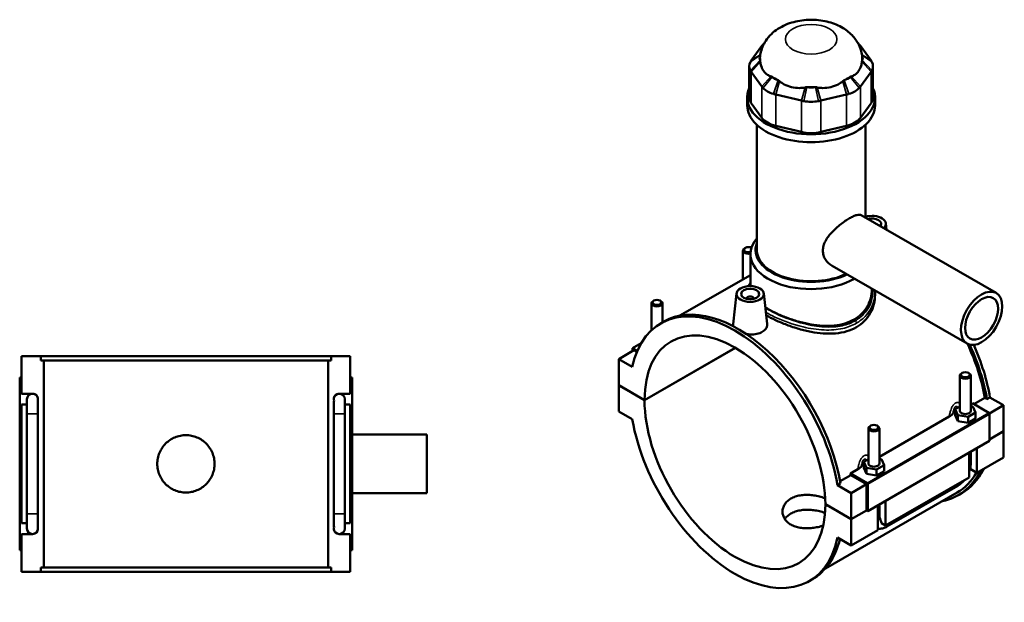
# Model space of a CAD drawing. Header units: millimetres. Extents: x 0 to 898, y -421 to 997.
# Tile 6 of 6: x 303 to 842, y 678 to 997. Entities that reach past the tile are written whole.
import ezdxf

# ---------------------------------------------------------------- set-up
doc = ezdxf.new("R2010")
doc.units = ezdxf.units.MM
doc.layers.add('Visible (ANSI)', color=7, linetype='Continuous', lineweight=50)
doc.layers.add('Visible Narrow (ANSI)', color=7, linetype='Continuous', lineweight=35)

msp = doc.modelspace()

# ---------------------------------------------------------------- linework, layer by layer
at = {"layer": 'Visible (ANSI)'}
for p, q in [((709.384, 982.66), (703.571, 974.579)), ((769.133, 974.579), (763.32, 982.66)), ((702.506, 971.494), (702.506, 954.366)), ((770.199, 971.494), (770.199, 954.366)), ((703.571, 968.408), (709.384, 960.327)), ((763.32, 960.327), (769.133, 968.408)), ((701.352, 950.025), (701.352, 954.366)), ((716.961, 955.964), (730.995, 952.616)), ((741.71, 952.616), (755.743, 955.964)), ((771.352, 950.025), (771.352, 954.366)), ((709.384, 943.199), (703.571, 951.281)), ((769.133, 951.281), (763.32, 943.199)), ((706.602, 870.927), (706.602, 939.407)), ((730.995, 935.489), (716.961, 938.836)), ((755.743, 938.836), (741.71, 935.489)), ((766.102, 888.609), (766.102, 939.407)), ((763.799, 889.936), (837.675, 847.394)), ((777.213, 885.508), (777.59, 881.994)), ((698.987, 870.589), (698.987, 854.836)), ((700.283, 872.053), (699.857, 871.806)), ((703.102, 851.121), (703.102, 868.638)), ((703.102, 857.206), (664.514, 834.984)), ((747.83, 862.205), (821.706, 819.663)), ((695.491, 847.068), (693.7, 830.369)), ((710.462, 847.068), (712.247, 830.423)), ((769.602, 849.337), (769.602, 849.667)), ((771.352, 848.082), (771.352, 846.291)), ((648.924, 827.004), (648.924, 841.759)), ((650.22, 843.223), (649.794, 842.976)), ((653.627, 843.223), (654.053, 842.976)), ((654.924, 831.303), (654.924, 841.759)), ((700.977, 844.163), (700.977, 844.35)), ((704.977, 844.163), (704.977, 844.35)), ((654.014, 830.779), (655.682, 831.74)), ((643.315, 819.925), (638.63, 817.227)), ((639.337, 816.002), (630.993, 811.197)), ((638.63, 817.227), (641.201, 815.747)), ((638.63, 815.595), (638.63, 817.227)), ((640.923, 815.089), (639.337, 816.002)), ((645.135, 788.787), (694.789, 817.381)), ((694.86, 817.34), (645.135, 788.705)), ((304.031, 812.886), (314.539, 812.886)), ((304.031, 792.286), (304.031, 812.886)), ((314.539, 810.526), (314.539, 812.886)), ((473.524, 812.886), (314.539, 812.886)), ((314.539, 810.526), (473.524, 810.526)), ((316.174, 697.246), (316.174, 810.526)), ((471.889, 697.246), (471.889, 810.526)), ((473.524, 812.886), (484.031, 812.886)), ((473.524, 812.886), (473.524, 810.526)), ((484.031, 792.286), (484.031, 812.886)), ((638.423, 806.919), (630.993, 811.197)), ((630.993, 811.197), (630.993, 796.931)), ((819.077, 803.644), (818.651, 803.397)), ((822.484, 803.644), (822.91, 803.397)), ((304.031, 801.086), (303.031, 801.086)), ((303.031, 706.686), (303.031, 801.086)), ((484.031, 801.086), (485.031, 801.086)), ((485.031, 706.686), (485.031, 801.086)), ((817.781, 782.872), (817.781, 802.18)), ((823.781, 782.872), (823.781, 802.18)), ((630.993, 796.931), (645.135, 788.787)), ((630.993, 796.849), (631.064, 796.89)), ((630.993, 796.849), (630.993, 782.583)), ((645.135, 788.705), (630.993, 796.849)), ((304.031, 792.286), (310.056, 792.286)), ((307.031, 789.286), (307.031, 781.286)), ((313.031, 788.904), (313.031, 789.286)), ((313.031, 781.286), (313.031, 787.531)), ((475.031, 789.286), (475.031, 788.904)), ((475.031, 787.531), (475.031, 781.286)), ((478.007, 792.286), (484.031, 792.286)), ((481.031, 781.286), (481.031, 789.286)), ((825.491, 786.499), (831.456, 789.935)), ((832.612, 789.269), (831.456, 789.935)), ((834.281, 790.23), (832.612, 789.269)), ((834.281, 790.23), (841.711, 785.951)), ((304.031, 721.486), (304.031, 786.286)), ((307.031, 786.286), (304.031, 786.286)), ((484.031, 786.286), (481.031, 786.286)), ((484.031, 721.486), (484.031, 786.286)), ((630.993, 782.583), (638.423, 778.305)), ((817.781, 785.217), (815.204, 783.733)), ((815.204, 783.733), (816.698, 780.521)), ((815.204, 780.463), (815.204, 783.733)), ((822.275, 779.661), (826.357, 782.012)), ((823.781, 786.521), (824.617, 787.002)), ((824.863, 785.223), (823.781, 785.39)), ((824.617, 787.002), (833.721, 781.76)), ((826.357, 782.012), (824.863, 785.223)), ((826.357, 778.742), (826.357, 782.012)), ((841.711, 785.951), (833.972, 781.494)), ((841.711, 785.951), (841.711, 771.685)), ((307.031, 726.486), (307.031, 781.286)), ((313.031, 726.486), (313.031, 781.286)), ((475.031, 781.286), (475.031, 726.486)), ((481.031, 781.286), (481.031, 726.486)), ((773.718, 757.691), (812.005, 779.739)), ((815.204, 780.463), (816.698, 777.251)), ((816.698, 780.521), (822.275, 779.661)), ((816.698, 777.251), (816.698, 780.521)), ((816.698, 777.251), (822.275, 776.391)), ((822.275, 776.391), (822.275, 779.661)), ((822.275, 776.391), (826.357, 778.742)), ((834.074, 781.148), (834.074, 766.473)), ((767.718, 773.351), (767.718, 754.043)), ((769.014, 774.815), (768.588, 774.567)), ((772.421, 774.815), (772.847, 774.567)), ((773.718, 773.351), (773.718, 754.043)), ((834.074, 767.287), (841.711, 771.685)), ((841.711, 771.603), (834.074, 767.205)), ((841.64, 771.644), (841.711, 771.603)), ((841.711, 771.603), (841.711, 757.337)), ((485.031, 769.886), (526.031, 769.886)), ((526.031, 737.886), (526.031, 769.886)), ((834.074, 766.473), (767.323, 728.034)), ((823.781, 754.258), (823.781, 760.545)), ((827.145, 762.482), (827.145, 748.949)), ((767.718, 756.387), (765.141, 754.903)), ((765.141, 754.903), (766.635, 751.692)), ((765.141, 751.633), (765.141, 754.903)), ((774.8, 756.394), (773.718, 756.561)), ((776.294, 753.182), (774.8, 756.394)), ((822.902, 746.506), (822.902, 760.039)), ((841.711, 757.337), (827.145, 748.949)), ((757.867, 748.563), (761.941, 750.91)), ((765.141, 751.633), (766.635, 748.422)), ((766.635, 748.422), (766.635, 751.692)), ((766.635, 751.692), (772.212, 750.831)), ((772.212, 750.831), (776.294, 753.182)), ((772.212, 747.561), (772.212, 750.831)), ((772.212, 747.561), (776.294, 749.912)), ((776.294, 749.912), (776.294, 753.182)), ((827.145, 748.949), (823.359, 751.129)), ((752.297, 744.35), (758.03, 747.651)), ((766.97, 743.321), (757.867, 748.563)), ((766.616, 742.707), (758.03, 747.651)), ((766.635, 748.422), (772.212, 747.561)), ((822.902, 746.506), (777.082, 720.119)), ((752.511, 743.142), (750.843, 742.181)), ((758.272, 737.902), (750.843, 742.181)), ((766.616, 742.707), (758.272, 737.902)), ((766.616, 728.441), (766.616, 742.707)), ((767.323, 728.034), (767.323, 742.709)), ((777.872, 719.546), (816.621, 741.86)), ((485.031, 737.886), (526.031, 737.886)), ((816.225, 738.177), (744.16, 696.677)), ((758.272, 723.636), (758.272, 737.902)), ((777.082, 733.653), (777.082, 720.119)), ((817.022, 736.794), (818.691, 737.755)), ((744.13, 731.78), (758.272, 723.636)), ((744.13, 731.698), (744.201, 731.739)), ((758.272, 723.554), (744.13, 731.698)), ((758.272, 723.636), (766.616, 728.441)), ((766.687, 728.4), (758.272, 723.554)), ((766.616, 728.441), (767.323, 728.034)), ((772.839, 717.676), (772.839, 731.21)), ((773.718, 731.716), (773.718, 725.429)), ((307.031, 726.486), (307.031, 718.486)), ((313.031, 720.241), (313.031, 726.486)), ((475.031, 726.486), (475.031, 720.241)), ((481.031, 718.486), (481.031, 726.486)), ((758.272, 709.288), (758.272, 723.554)), ((304.031, 721.486), (307.031, 721.486)), ((313.031, 718.486), (313.031, 718.867)), ((475.031, 718.867), (475.031, 718.486)), ((481.031, 721.486), (484.031, 721.486)), ((772.839, 717.676), (758.272, 709.288)), ((777.082, 720.119), (774.856, 721.401)), ((304.031, 694.886), (304.031, 715.486)), ((310.056, 715.486), (304.031, 715.486)), ((484.031, 715.486), (478.007, 715.486)), ((484.031, 694.886), (484.031, 715.486)), ((750.843, 713.567), (758.272, 709.288)), ((303.031, 706.686), (304.031, 706.686)), ((485.031, 706.686), (484.031, 706.686)), ((314.539, 697.246), (473.524, 697.246)), ((314.539, 694.886), (314.539, 697.246)), ((473.524, 697.246), (473.524, 694.886)), ((314.539, 694.886), (304.031, 694.886)), ((473.524, 694.886), (314.539, 694.886)), ((484.031, 694.886), (473.524, 694.886)), ((735.252, 689.706), (736.921, 690.667))]:
    msp.add_line(p, q, dxfattribs=at)
for centre, start, end in [((310.031, 789.286), 90, 180), ((310.031, 789.286), 0, 90), ((310.056, 789.286), 343.92897, 90), ((478.007, 789.286), 90, 196.07103), ((478.031, 789.286), 90, 180), ((478.031, 789.286), 0, 90), ((310.031, 718.486), 180, 270), ((310.031, 718.486), 270, 0), ((310.056, 718.486), 270, 16.07103), ((478.007, 718.486), 163.92897, 270), ((478.031, 718.486), 180, 270), ((478.031, 718.486), 270, 0)]:
    msp.add_arc(centre, 3, start, end, dxfattribs=at)
for centre, major_axis, ratio, start_param, end_param in [((722.319, 979.575), (-14, 0), 0.5758617, 5.687257, 5.7871876), ((750.386, 979.575), (-14, 0), 0.5758617, 3.6375903, 3.737521), ((716.506, 976.072), (-8.4, 0), 0.5758617, 5.9938522, 6.5725858), ((736.352, 976.072), (-28, 0), 0.5758617, 6.2015503, 6.3689035), ((756.199, 976.072), (8.4, 0), 0.5758617, 5.9937848, 6.5725184), ((736.352, 976.072), (28, 0), 0.5758617, 6.1974671, 6.3648204), ((716.506, 971.494), (-14, 0), 0.5758617, 5.9937848, 6.5725858), ((756.199, 971.494), (14, 0), 0.5758617, 5.9937848, 6.5725858), ((722.319, 967.99), (-8.4, 0), 0.5758617, 0.4959977, 1.0747986), ((736.352, 976.072), (28, 0), 0.5758617, 3.8412726, 4.0127091), ((750.386, 967.99), (-8.4, 0), 0.5758617, 2.066794, 2.645595), ((736.352, 976.072), (28, 0), 0.5758617, 5.4120689, 5.5835054), ((722.319, 963.412), (14, 0), 0.5758617, 3.6375903, 4.2163913), ((736.352, 964.643), (-8.4, 0), 0.5758617, 1.2813958, 1.8601968), ((736.352, 976.072), (28, 0), 0.5758617, 4.6266707, 4.7981072), ((750.386, 963.412), (14, 0), 0.5758617, 5.2083867, 5.7871876), ((736.352, 954.366), (-35, 0), 0.5758617, 6.0257382, 9.6822251), ((716.506, 954.366), (-14, 0), 0.5758617, 0, 0.3926991), ((756.199, 954.366), (14, 0), 0.5758617, 5.8904862, 6.2831853), ((736.352, 950.025), (-35, 0), 0.5758617, 0, 3.1415927), ((736.352, 960.065), (14, 0), 0.5758617, 4.4229885, 5.0017895), ((722.319, 946.285), (-14, 0), 0.5758617, 0.3926991, 1.1780972), ((750.386, 946.285), (14, 0), 0.5758617, 5.1050881, 5.8904862), ((736.352, 942.937), (-14, 0), 0.5758617, 1.1780972, 1.9634954), ((769.728, 885.241), (7.5, 0), 0.5758617, 5.7089594, 8.358507), ((769.728, 885.241), (5, 0), 0.5758617, 5.8176215, 8.3195454), ((736.352, 868.638), (-33.25, 0), 0.5758617, 5.8202306, 8.6459076), ((736.352, 870.927), (-30.45, 0), 0.5758617, 6.0683499, 8.5540942), ((701.987, 870.589), (-3, 0), 0.5758617, 5.5016397, 8.2369024), ((701.987, 871.079), (-2.4, 0), 0.5758617, 3.9504333, 8.3704453), ((736.352, 870.927), (-29.75, 0), 0.5758617, 0, 2.2688971), ((694.633, 760.243), (-40.619, 70.536), 0.5780931, 4.1456146, 6.8538271), ((651.924, 841.759), (3, 0), 0.5758617, 2.360047, 7.0647309), ((702.977, 844.35), (-2, 0), 0.5758617, 2.9729035, 6.4518745), ((696.302, 761.204), (-40.619, 70.536), 0.5780931, 4.1456146, 6.2831853), ((694.633, 760.243), (-34.932, 60.661), 0.5780931, 3.9296388, 7.0698029), ((776.403, 807.331), (-39.823, 69.153), 0.5780931, 4.1500197, 4.5588584), ((776.403, 807.331), (40.619, -70.536), 0.5780931, 1.0040219, 1.4080218), ((778.071, 808.292), (-40.619, 70.536), 0.5780931, 4.1456146, 4.5349144), ((820.781, 802.18), (-3, 0), 0.5758617, 5.5016397, 10.2063236), ((694.633, 760.243), (34.932, -60.661), 0.5780931, 3.9296388, 7.0698029), ((820.781, 779.602), (7.5, 0), 0.5758617, 2.4091901, 2.7123889), ((820.781, 782.872), (-3, 0), 0.5758617, 0, 3.1415927), ((833.721, 781.351), (-0.25, 0.433), 0.5780931, 3.9289245, 5.4997209), ((694.633, 760.243), (40.619, -70.536), 0.5780931, 4.1456146, 6.8538271), ((770.718, 773.351), (-3, 0), 0.5758617, 5.5016397, 10.2063236), ((770.718, 750.773), (7.5, 0), 0.5758617, 2.4091901, 2.7123889), ((770.718, 754.043), (-3, 0), 0.5758617, 0, 3.1415927), ((776.403, 807.331), (40.619, -70.536), 0.5780931, 6.0848308, 6.6522673), ((778.071, 808.292), (40.619, -70.536), 0.5780931, 0, 0.369082), ((702.977, 765.047), (-39.823, 69.153), 0.5780931, 4.1500197, 4.1628826), ((776.403, 807.331), (39.823, -69.153), 0.5780931, 0, 0.3239371), ((766.97, 742.912), (0.25, -0.433), 0.5780931, 0.7873319, 2.3581282), ((696.302, 761.204), (40.619, -70.536), 0.5780931, 0, 0.5409668)]:
    msp.add_ellipse(centre, major_axis=major_axis, ratio=ratio, start_param=start_param, end_param=end_param, dxfattribs=at)
for centre, major_axis, ratio in [((702.977, 846.802), (-7.5, 0), 0.5758617), ((702.977, 846.802), (-5, 0), 0.5758617), ((829.69, 833.528), (-7.985, -13.865), 0.5780931), ((829.69, 833.528), (-6.388, -11.092), 0.5780931), ((651.924, 842.25), (-2.4, 0), 0.5758617), ((820.781, 802.671), (-2.4, 0), 0.5758617), ((770.718, 773.841), (-2.4, 0), 0.5758617)]:
    msp.add_ellipse(centre, major_axis=major_axis, ratio=ratio, dxfattribs=at)
for points, knots in [([(764.259, 977.387), (763.96, 979.491), (763.302, 981.488), (761.419, 985.262), (760.14, 986.971), (756.989, 990.243), (755.051, 991.645), (750.463, 994.226), (747.762, 995.209), (742.006, 996.586), (738.936, 996.907), (732.824, 996.83), (729.784, 996.438), (723.821, 994.846), (720.89, 993.654), (715.685, 990.247), (713.337, 988.162), (710.175, 983.339), (709.137, 980.997), (708.555, 978.085), (708.495, 977.737), (708.445, 977.387)], [0.8670332, 0.8670332, 0.8670332, 0.8670332, 1.0652731, 1.0652731, 1.291776, 1.291776, 1.5825829, 1.5825829, 1.9626845, 1.9626845, 2.3779757, 2.3779757, 2.7904032, 2.7904032, 3.2053795, 3.2053795, 3.5660878, 3.5660878, 3.8123563, 3.8123563, 3.8453558, 3.8453558, 3.8453558, 3.8453558]), ([(710.006, 983.412), (709.891, 983.29), (709.782, 983.166), (709.574, 982.915), (709.476, 982.788), (709.384, 982.66)], [0.28940049, 0.28940049, 0.28940049, 0.28940049, 0.34104978, 0.34104978, 0.39269908, 0.39269908, 0.39269908, 0.39269908]), ([(763.32, 982.66), (763.228, 982.788), (763.13, 982.915), (762.923, 983.166), (762.813, 983.29), (762.699, 983.412)], [-0.39269908, -0.39269908, -0.39269908, -0.39269908, -0.34104978, -0.34104978, -0.28940049, -0.28940049, -0.28940049, -0.28940049]), ([(703.571, 974.579), (703.479, 974.451), (703.393, 974.321), (703.231, 974.059), (703.157, 973.927), (703.088, 973.794)], [-0.39269908, -0.39269908, -0.39269908, -0.39269908, -0.34104978, -0.34104978, -0.28940049, -0.28940049, -0.28940049, -0.28940049]), ([(708.522, 973.97), (708.613, 973.152), (708.776, 972.345), (709.353, 970.509), (709.845, 969.545), (710.4, 968.774), (710.954, 968.003), (711.67, 967.289), (713.069, 966.377), (713.694, 966.089), (714.335, 965.889)], [-0.7350126, -0.7350126, -0.7350126, -0.7350126, -0.4346771, -0.4346771, 0, 0, 0, 0.4346771, 0.4346771, 0.7350126, 0.7350126, 0.7350126, 0.7350126]), ([(758.369, 965.889), (759.01, 966.089), (759.636, 966.377), (761.035, 967.289), (761.75, 968.003), (762.304, 968.774), (762.859, 969.545), (763.351, 970.509), (763.928, 972.345), (764.091, 973.152), (764.182, 973.97)], [-0.7350126, -0.7350126, -0.7350126, -0.7350126, -0.4346771, -0.4346771, 0, 0, 0, 0.4346771, 0.4346771, 0.7350126, 0.7350126, 0.7350126, 0.7350126]), ([(769.616, 973.794), (769.548, 973.927), (769.473, 974.059), (769.312, 974.321), (769.225, 974.451), (769.133, 974.579)], [0.28940049, 0.28940049, 0.28940049, 0.28940049, 0.34104978, 0.34104978, 0.39269908, 0.39269908, 0.39269908, 0.39269908]), ([(703.088, 969.193), (703.157, 969.06), (703.231, 968.928), (703.393, 968.666), (703.479, 968.537), (703.571, 968.408)], [0.28940049, 0.28940049, 0.28940049, 0.28940049, 0.34104978, 0.34104978, 0.39269908, 0.39269908, 0.39269908, 0.39269908]), ([(769.133, 968.408), (769.225, 968.537), (769.312, 968.666), (769.473, 968.928), (769.548, 969.06), (769.616, 969.193)], [-0.39269908, -0.39269908, -0.39269908, -0.39269908, -0.34104978, -0.34104978, -0.28940049, -0.28940049, -0.28940049, -0.28940049]), ([(709.384, 960.327), (709.476, 960.199), (709.574, 960.072), (709.782, 959.821), (709.891, 959.697), (710.006, 959.575)], [-0.39269908, -0.39269908, -0.39269908, -0.39269908, -0.34104978, -0.34104978, -0.28940049, -0.28940049, -0.28940049, -0.28940049]), ([(719.012, 963.196), (719.781, 962.583), (720.638, 962.019), (722.852, 960.849), (724.264, 960.339), (725.602, 960.019), (726.941, 959.7), (728.445, 959.515), (731, 959.547), (732.048, 959.657), (733.045, 959.848)], [-0.7350126, -0.7350126, -0.7350126, -0.7350126, -0.4346771, -0.4346771, 0, 0, 0, 0.4346771, 0.4346771, 0.7350126, 0.7350126, 0.7350126, 0.7350126]), ([(739.659, 959.848), (740.657, 959.657), (741.704, 959.547), (744.26, 959.515), (745.763, 959.7), (747.102, 960.019), (748.441, 960.339), (749.852, 960.849), (752.067, 962.019), (752.923, 962.583), (753.693, 963.196)], [-0.7350126, -0.7350126, -0.7350126, -0.7350126, -0.4346771, -0.4346771, 0, 0, 0, 0.4346771, 0.4346771, 0.7350126, 0.7350126, 0.7350126, 0.7350126]), ([(762.699, 959.575), (762.813, 959.697), (762.923, 959.821), (763.13, 960.072), (763.228, 960.199), (763.32, 960.327)], [0.28940049, 0.28940049, 0.28940049, 0.28940049, 0.34104978, 0.34104978, 0.39269908, 0.39269908, 0.39269908, 0.39269908]), ([(715.656, 956.322), (715.868, 956.256), (716.083, 956.193), (716.518, 956.073), (716.738, 956.017), (716.961, 955.964)], [0.28940049, 0.28940049, 0.28940049, 0.28940049, 0.34104978, 0.34104978, 0.39269908, 0.39269908, 0.39269908, 0.39269908]), ([(755.743, 955.964), (755.966, 956.017), (756.186, 956.073), (756.622, 956.193), (756.837, 956.256), (757.048, 956.322)], [-0.39269908, -0.39269908, -0.39269908, -0.39269908, -0.34104978, -0.34104978, -0.28940049, -0.28940049, -0.28940049, -0.28940049]), ([(730.995, 952.616), (731.217, 952.563), (731.442, 952.513), (731.897, 952.421), (732.126, 952.378), (732.357, 952.338)], [-0.39269908, -0.39269908, -0.39269908, -0.39269908, -0.34104978, -0.34104978, -0.28940049, -0.28940049, -0.28940049, -0.28940049]), ([(740.347, 952.338), (740.578, 952.378), (740.808, 952.421), (741.262, 952.513), (741.487, 952.563), (741.71, 952.616)], [0.28940049, 0.28940049, 0.28940049, 0.28940049, 0.34104978, 0.34104978, 0.39269908, 0.39269908, 0.39269908, 0.39269908]), ([(747.83, 862.205), (747.823, 862.209), (747.815, 862.214), (746.411, 863.027), (745.096, 864.235), (743.727, 866.426), (743.368, 867.217), (742.891, 868.858), (742.773, 869.707), (742.773, 871.393), (742.891, 872.271), (743.368, 874.04), (743.727, 874.931), (745.096, 877.552), (746.411, 879.237), (748.504, 881.454), (749.269, 882.194), (750.875, 883.629), (751.715, 884.324), (753.4, 885.628), (754.247, 886.237), (755.878, 887.337), (756.662, 887.827), (758.115, 888.663), (758.822, 889.033), (760.142, 889.632), (760.754, 889.862), (761.848, 890.159), (762.332, 890.227), (763.163, 890.198), (763.51, 890.102), (763.799, 889.936)], [3.6983079, 3.6983079, 3.6983079, 3.6983079, 3.7015287, 3.7015287, 4.320025, 4.320025, 4.6292731, 4.6292731, 4.9385213, 4.9385213, 5.2477694, 5.2477694, 5.5570175, 5.5570175, 6.1755138, 6.1755138, 6.4835808, 6.4835808, 6.7916478, 6.7916478, 7.0997149, 7.0997149, 7.4077819, 7.4077819, 7.7158489, 7.7158489, 8.0239159, 8.0239159, 8.3319829, 8.3319829, 8.6368292, 8.6368292, 8.6368292, 8.6368292]), ([(702.025, 851.086), (702.268, 851.623), (702.571, 852.148), (702.984, 852.744), (703.043, 852.825), (703.102, 852.907)], [19.33691792, 19.33691792, 19.33691792, 19.33691792, 19.68233894, 19.68233894, 19.73726816, 19.73726816, 19.73726816, 19.73726816]), ([(769.602, 849.337), (769.602, 847.792), (769.406, 846.189), (768.575, 843.029), (767.941, 841.473), (766.255, 838.561), (765.202, 837.203), (762.754, 834.8), (761.359, 833.755), (759.863, 832.894)], [17.7519938, 17.7519938, 17.7519938, 17.7519938, 18.3863629, 18.3863629, 19.0207319, 19.0207319, 19.655101, 19.655101, 20.28947, 20.28947, 20.28947, 20.28947]), ([(771.352, 846.291), (771.352, 844.628), (771.146, 842.902), (770.274, 839.5), (769.609, 837.825), (767.837, 834.694), (766.729, 833.236), (764.15, 830.666), (762.679, 829.555), (761.101, 828.646)], [18.736309, 18.736309, 18.736309, 18.736309, 19.4060423, 19.4060423, 20.0757755, 20.0757755, 20.7455088, 20.7455088, 21.415242, 21.415242, 21.415242, 21.415242]), ([(759.863, 832.894), (758.368, 832.033), (756.683, 831.304), (753.028, 830.192), (751.058, 829.81), (746.963, 829.393), (744.835, 829.358), (740.565, 829.58), (738.422, 829.836), (734.284, 830.543), (732.143, 831.019), (727.871, 832.175), (725.742, 832.855), (721.645, 834.347), (719.674, 835.162), (716.019, 836.847), (714.335, 837.718), (712.304, 838.887), (711.78, 839.201), (711.272, 839.52)], [0, 0, 0, 0, 0.634369, 0.634369, 1.2687381, 1.2687381, 1.9031071, 1.9031071, 2.5374762, 2.5374762, 3.171199, 3.171199, 3.8049218, 3.8049218, 4.4386447, 4.4386447, 5.0723675, 5.0723675, 5.3000997, 5.3000997, 5.3000997, 5.3000997]), ([(693.886, 829.083), (693.755, 829.416), (693.688, 829.749), (693.685, 830.169), (693.69, 830.269), (693.701, 830.369)], [4.72078381, 4.72078381, 4.72078381, 4.72078381, 4.90419007, 4.90419007, 4.96008979, 4.96008979, 4.96008979, 4.96008979]), ([(712.246, 830.423), (712.26, 830.301), (712.267, 830.18), (712.273, 829.333), (712.045, 828.556), (711.103, 827.151), (710.39, 826.525), (709.563, 826.049)], [7.6491031, 7.6491031, 7.6491031, 7.6491031, 7.70682243, 7.70682243, 8.05735977, 8.05735977, 8.4078971, 8.4078971, 8.4078971, 8.4078971]), ([(761.101, 828.646), (759.522, 827.737), (757.745, 826.977), (753.892, 825.844), (751.817, 825.469), (747.507, 825.098), (745.269, 825.1), (740.779, 825.414), (738.527, 825.725), (734.18, 826.545), (731.929, 827.084), (727.438, 828.37), (725.198, 829.117), (720.885, 830.742), (718.809, 831.62), (715.01, 833.397), (713.28, 834.296), (711.737, 835.179)], [0, 0, 0, 0, 0.6697332, 0.6697332, 1.3394665, 1.3394665, 2.0091997, 2.0091997, 2.678933, 2.678933, 3.3476524, 3.3476524, 4.0163717, 4.0163717, 4.6850911, 4.6850911, 5.3349522, 5.3349522, 5.3349522, 5.3349522]), ([(709.563, 826.049), (708.737, 825.573), (707.69, 825.186), (705.398, 824.728), (704.153, 824.657), (702.261, 824.752), (701.505, 824.842), (700.763, 824.981)], [2.80263237, 2.80263237, 2.80263237, 2.80263237, 3.1531697, 3.1531697, 3.50370703, 3.50370703, 3.72169455, 3.72169455, 3.72169455, 3.72169455]), ([(812.005, 779.739), (812.441, 779.99), (812.827, 780.268), (813.469, 780.831), (813.73, 781.109), (813.961, 781.399)], [-0.35221227, -0.35221227, -0.35221227, -0.35221227, -0.1661957, -0.1661957, 0, 0, 0, 0]), ([(409.711, 753.886), (409.711, 752.898), (409.616, 751.878), (409.218, 749.851), (408.915, 748.843), (408.114, 746.913), (407.616, 745.988), (406.466, 744.278), (405.813, 743.493), (404.424, 742.104), (403.639, 741.451), (401.929, 740.301), (401.004, 739.803), (399.073, 739.002), (398.066, 738.698), (396.038, 738.3), (395.018, 738.206), (393.044, 738.206), (392.024, 738.3), (389.997, 738.698), (388.989, 739.002), (387.058, 739.803), (386.133, 740.301), (384.423, 741.451), (383.638, 742.104), (382.249, 743.493), (381.597, 744.278), (380.446, 745.988), (379.948, 746.913), (379.147, 748.843), (378.844, 749.851), (378.446, 751.878), (378.351, 752.898), (378.351, 754.873), (378.446, 755.893), (378.844, 757.92), (379.147, 758.928), (379.948, 760.859), (380.446, 761.784), (381.597, 763.493), (382.249, 764.278), (383.638, 765.668), (384.423, 766.32), (386.133, 767.47), (387.058, 767.969), (388.989, 768.77), (389.997, 769.073), (392.024, 769.471), (393.044, 769.566), (395.018, 769.566), (396.038, 769.471), (398.066, 769.073), (399.073, 768.77), (401.004, 767.969), (401.929, 767.47), (403.639, 766.32), (404.424, 765.668), (405.813, 764.278), (406.466, 763.493), (407.616, 761.784), (408.114, 760.859), (408.915, 758.928), (409.218, 757.92), (409.616, 755.893), (409.711, 754.873), (409.711, 753.886)], [0, 0, 0, 0, 0.2961604, 0.2961604, 0.5923208, 0.5923208, 0.8884812, 0.8884812, 1.1846416, 1.1846416, 1.4807865, 1.4807865, 1.7769315, 1.7769315, 2.0730764, 2.0730764, 2.3692214, 2.3692214, 2.6653663, 2.6653663, 2.9615113, 2.9615113, 3.2576562, 3.2576562, 3.5538011, 3.5538011, 3.8499615, 3.8499615, 4.1461219, 4.1461219, 4.4422823, 4.4422823, 4.7384427, 4.7384427, 5.0346031, 5.0346031, 5.3307635, 5.3307635, 5.6269239, 5.6269239, 5.9230843, 5.9230843, 6.2192292, 6.2192292, 6.5153742, 6.5153742, 6.8115191, 6.8115191, 7.1076641, 7.1076641, 7.403809, 7.403809, 7.699954, 7.699954, 7.9960989, 7.9960989, 8.2922439, 8.2922439, 8.5884042, 8.5884042, 8.8845646, 8.8845646, 9.180725, 9.180725, 9.4768854, 9.4768854, 9.4768854, 9.4768854]), ([(761.941, 750.91), (762.378, 751.161), (762.764, 751.438), (763.406, 752.002), (763.667, 752.28), (763.898, 752.57)], [-0.35221227, -0.35221227, -0.35221227, -0.35221227, -0.1661957, -0.1661957, 0, 0, 0, 0]), ([(822.902, 749.683), (823.109, 750.24), (823.283, 750.805), (823.652, 752.333), (823.781, 753.301), (823.781, 754.258)], [4.21285195, 4.21285195, 4.21285195, 4.21285195, 4.39822972, 4.39822972, 4.71238898, 4.71238898, 4.71238898, 4.71238898]), ([(816.621, 741.86), (817.45, 742.338), (818.224, 742.932), (819.369, 744.022), (819.777, 744.462), (820.162, 744.928)], [3.14159265, 3.14159265, 3.14159265, 3.14159265, 3.45575192, 3.45575192, 3.64408528, 3.64408528, 3.64408528, 3.64408528]), ([(742.981, 720.138), (742.77, 720.068), (742.558, 719.999), (741.378, 719.633), (740.371, 719.377), (738.35, 718.971), (737.334, 718.823), (735.37, 718.641), (734.355, 718.601), (732.333, 718.652), (731.327, 718.744), (729.395, 719.068), (728.468, 719.3), (726.752, 719.892), (725.963, 720.252), (724.566, 721.056), (723.911, 721.528), (722.759, 722.588), (722.261, 723.176), (721.463, 724.424), (721.161, 725.086), (720.766, 726.426), (720.672, 727.105), (720.672, 728.418), (720.766, 729.097), (721.161, 730.439), (721.463, 731.102), (722.261, 732.353), (722.759, 732.942), (723.911, 734.003), (724.566, 734.476), (725.963, 735.28), (726.752, 735.639), (728.468, 736.229), (729.395, 736.461), (731.327, 736.782), (732.333, 736.873), (734.355, 736.922), (735.37, 736.882), (737.334, 736.7), (738.349, 736.552), (740.371, 736.148), (741.378, 735.893), (742.929, 735.414), (743.501, 735.217), (744.052, 735.009)], [0.527027, 0.527027, 0.527027, 0.527027, 0.5928417, 0.5928417, 0.8892626, 0.8892626, 1.1856835, 1.1856835, 1.482078, 1.482078, 1.7784724, 1.7784724, 2.0748669, 2.0748669, 2.3712614, 2.3712614, 2.6676559, 2.6676559, 2.9640503, 2.9640503, 3.2604448, 3.2604448, 3.5568393, 3.5568393, 3.8532602, 3.8532602, 4.149681, 4.149681, 4.4461019, 4.4461019, 4.7425228, 4.7425228, 5.0389437, 5.0389437, 5.3353645, 5.3353645, 5.6317854, 5.6317854, 5.9282063, 5.9282063, 6.2246007, 6.2246007, 6.5209952, 6.5209952, 6.7008087, 6.7008087, 6.7008087, 6.7008087]), ([(743.954, 727.02), (743.434, 727.211), (742.896, 727.391), (741.38, 727.846), (740.373, 728.091), (738.351, 728.473), (737.334, 728.609), (735.37, 728.769), (734.354, 728.797), (732.331, 728.725), (731.325, 728.624), (729.393, 728.285), (728.466, 728.046), (726.751, 727.447), (725.963, 727.086), (724.567, 726.282), (723.912, 725.812), (722.797, 724.794), (722.326, 724.252), (721.941, 723.679)], [2.7926156, 2.7926156, 2.7926156, 2.7926156, 2.9615113, 2.9615113, 3.2576562, 3.2576562, 3.5538011, 3.5538011, 3.8499615, 3.8499615, 4.1461219, 4.1461219, 4.4422823, 4.4422823, 4.7384427, 4.7384427, 5.0346031, 5.0346031, 5.3118461, 5.3118461, 5.3118461, 5.3118461]), ([(773.718, 725.429), (773.718, 725.329), (773.721, 725.235), (773.733, 725.059), (773.742, 724.977), (773.763, 724.828), (773.776, 724.76), (773.803, 724.639), (773.818, 724.586), (773.847, 724.494), (773.862, 724.455), (773.875, 724.424)], [1.57079633, 1.57079633, 1.57079633, 1.57079633, 1.6466565, 1.6466565, 1.72251668, 1.72251668, 1.79837686, 1.79837686, 1.87423703, 1.87423703, 1.95009721, 1.95009721, 1.95009721, 1.95009721]), ([(773.875, 724.424), (774.13, 723.832), (774.357, 723.243), (774.651, 722.311), (774.764, 721.889), (774.847, 721.453), (774.851, 721.427), (774.856, 721.401)], [0.23169079, 0.23169079, 0.23169079, 0.23169079, 0.41096217, 0.41096217, 0.53797345, 0.53797345, 0.54599916, 0.54599916, 0.54599916, 0.54599916]), ([(772.839, 718.461), (773.08, 718.421), (773.322, 718.397), (774.375, 718.349), (775.168, 718.469), (776.601, 718.898), (777.252, 719.189), (777.872, 719.546)], [2.57223819, 2.57223819, 2.57223819, 2.57223819, 2.64878305, 2.64878305, 2.90673289, 2.90673289, 3.14159265, 3.14159265, 3.14159265, 3.14159265])]:
    msp.add_open_spline(points, degree=3, knots=knots, dxfattribs=at)
for points in [[(708.455, 974.691), (708.473, 974.458), (708.495, 974.217), (708.522, 973.97)], [(764.182, 973.97), (764.209, 974.22), (764.231, 974.461), (764.249, 974.691)], [(714.335, 965.889), (714.531, 965.829), (714.73, 965.762), (714.931, 965.688)], [(757.774, 965.688), (757.977, 965.763), (758.176, 965.829), (758.369, 965.889)], [(718.321, 963.736), (718.55, 963.562), (718.78, 963.381), (719.012, 963.196)], [(733.045, 959.848), (733.35, 959.907), (733.653, 959.961), (733.955, 960.007)], [(738.749, 960.007), (739.055, 959.96), (739.359, 959.907), (739.659, 959.848)], [(753.693, 963.196), (753.927, 963.383), (754.157, 963.564), (754.383, 963.736)], [(771.344, 848.664), (771.349, 848.47), (771.352, 848.276), (771.352, 848.082)], [(312.938, 788.455), (313.003, 788.145), (313.031, 787.821), (313.031, 787.531)], [(475.031, 787.531), (475.031, 787.821), (475.059, 788.145), (475.124, 788.455)], [(313.031, 720.241), (313.031, 719.95), (313.003, 719.626), (312.938, 719.316)], [(475.124, 719.316), (475.059, 719.626), (475.031, 719.95), (475.031, 720.241)]]:
    msp.add_open_spline(points, degree=3, dxfattribs=at)
at = {"layer": 'Visible Narrow (ANSI)'}
for p, q in [((709.384, 982.66), (710.274, 983.235)), ((710.006, 983.412), (710.534, 983.738)), ((762.171, 983.738), (762.699, 983.412)), ((762.43, 983.235), (763.32, 982.66)), ((708.455, 977.452), (703.088, 973.794)), ((708.503, 977.767), (703.571, 974.579)), ((769.133, 974.579), (764.201, 977.767)), ((769.616, 973.794), (764.249, 977.452)), ((703.088, 969.193), (708.455, 974.691)), ((703.571, 968.408), (708.522, 973.97)), ((764.182, 973.97), (769.133, 968.408)), ((764.249, 974.691), (769.616, 969.193)), ((703.571, 951.281), (703.571, 968.408)), ((714.335, 965.889), (709.384, 960.327)), ((714.931, 965.688), (710.006, 959.575)), ((762.699, 959.575), (757.774, 965.688)), ((763.32, 960.327), (758.369, 965.889)), ((769.133, 968.408), (769.133, 951.281)), ((709.384, 960.327), (709.384, 943.199)), ((715.656, 956.322), (718.321, 963.736)), ((716.961, 955.964), (719.012, 963.196)), ((733.045, 959.848), (730.995, 952.616)), ((733.955, 960.007), (732.357, 952.338)), ((740.347, 952.338), (738.749, 960.007)), ((741.71, 952.616), (739.659, 959.848)), ((753.693, 963.196), (755.743, 955.964)), ((754.383, 963.736), (757.048, 956.322)), ((763.32, 943.199), (763.32, 960.327)), ((716.961, 938.836), (716.961, 955.964)), ((755.743, 955.964), (755.743, 938.836)), ((730.995, 952.616), (730.995, 935.489)), ((741.71, 935.489), (741.71, 952.616)), ((833.721, 781.76), (766.97, 743.321)), ((312.994, 781.286), (307.068, 781.286)), ((475.068, 781.286), (480.994, 781.286)), ((767.323, 742.709), (834.074, 781.148)), ((312.994, 726.486), (307.068, 726.486)), ((475.068, 726.486), (480.994, 726.486))]:
    msp.add_line(p, q, dxfattribs=at)
msp.add_ellipse((736.352, 986.201), major_axis=(-14.093, 0), ratio=0.5758617, dxfattribs=at)
for centre, major_axis, ratio, start_param, end_param in [((760.111, 831.372), (-0.699, 1.213), 0.5780931, 3.9289245, 5.0752868), ((820.781, 754.258), (3, 0), 0.5758617, 5.4977871, 6.2831853), ((815.124, 744.46), (1.497, -2.6), 0.5780931, 0, 0.7911844), ((770.718, 725.429), (3, 0), 0.5758617, 5.4977871, 6.2831853), ((776.374, 722.146), (1.497, -2.6), 0.5780931, 0, 0.7911844)]:
    msp.add_ellipse(centre, major_axis=major_axis, ratio=ratio, start_param=start_param, end_param=end_param, dxfattribs=at)
msp.add_open_spline([(702.72, 851.119), (702.82, 851.438), (702.947, 851.757), (703.104, 852.077)], degree=3, dxfattribs=at)
for points, knots in [([(770.234, 849.303), (770.262, 848.254), (770.205, 847.203), (769.533, 842.346), (767.836, 838.67), (763.774, 834.378), (762.243, 833.173), (760.519, 832.18)], [29.3687181, 29.3687181, 29.3687181, 29.3687181, 29.7930922, 29.7930922, 31.3501933, 31.3501933, 32.082886, 32.082886, 32.082886, 32.082886]), ([(761.101, 830.802), (762.897, 831.836), (764.496, 833.084), (768.747, 837.507), (770.544, 841.272), (771.279, 846.137), (771.352, 847.11), (771.352, 848.082)], [-32.082886, -32.082886, -32.082886, -32.082886, -31.3501933, -31.3501933, -29.7930922, -29.7930922, -29.4081296, -29.4081296, -29.4081296, -29.4081296]), ([(760.519, 832.18), (758.39, 830.955), (755.969, 830.055), (750.287, 828.833), (746.956, 828.639), (739.852, 829.028), (736.062, 829.664), (727.055, 831.912), (721.886, 833.818), (715.175, 836.984), (713.122, 838.086), (711.307, 839.2)], [10.6942953, 10.6942953, 10.6942953, 10.6942953, 11.5988181, 11.5988181, 12.6643044, 12.6643044, 13.8076192, 13.8076192, 15.4232832, 15.4232832, 16.2257891, 16.2257891, 16.2257891, 16.2257891]), ([(711.571, 836.739), (713.096, 835.86), (714.761, 834.998), (721.139, 832.025), (726.461, 830.12), (735.753, 827.92), (739.669, 827.318), (747.019, 827.012), (750.47, 827.255), (756.367, 828.576), (758.884, 829.525), (761.101, 830.802)], [-16.0460166, -16.0460166, -16.0460166, -16.0460166, -15.4232832, -15.4232832, -13.8076192, -13.8076192, -12.6643044, -12.6643044, -11.5988181, -11.5988181, -10.6942953, -10.6942953, -10.6942953, -10.6942953]), ([(817.781, 787.17), (817.612, 787.243), (817.44, 787.303), (817.017, 787.411), (816.763, 787.443), (816.256, 787.432), (816.003, 787.39), (815.584, 787.25), (815.416, 787.174), (815.253, 787.08), (815.09, 786.986), (814.931, 786.874), (814.554, 786.556), (814.343, 786.33), (813.95, 785.823), (813.768, 785.54), (813.361, 784.799), (813.154, 784.322), (812.812, 783.381), (812.672, 782.919), (812.361, 781.739), (812.214, 781.012), (812.061, 780.101), (812.032, 779.92), (812.005, 779.739)], [-1.8576902, -1.8576902, -1.8576902, -1.8576902, -1.7843281, -1.7843281, -1.6806763, -1.6806763, -1.5789567, -1.5789567, -1.5096969, -1.5096969, -1.5096969, -1.440437, -1.440437, -1.3387175, -1.3387175, -1.2350656, -1.2350656, -1.0837524, -1.0837524, -0.9467782, -0.9467782, -0.7388452, -0.7388452, -0.6872819, -0.6872819, -0.6872819, -0.6872819]), ([(813.961, 781.399), (813.989, 781.577), (814.019, 781.754), (814.118, 782.292), (814.194, 782.647), (814.378, 783.359), (814.488, 783.713), (814.703, 784.247), (814.799, 784.447), (815.004, 784.793), (815.115, 784.94), (815.311, 785.135), (815.393, 785.199), (815.477, 785.248), (815.562, 785.296), (815.648, 785.329), (815.864, 785.372), (815.994, 785.363), (816.254, 785.285), (816.384, 785.215), (816.651, 785.015), (816.789, 784.879), (816.92, 784.721)], [0.8813433, 0.8813433, 0.8813433, 0.8813433, 0.9467782, 0.9467782, 1.0837524, 1.0837524, 1.2350656, 1.2350656, 1.3387175, 1.3387175, 1.440437, 1.440437, 1.5096969, 1.5096969, 1.5096969, 1.5789567, 1.5789567, 1.6806763, 1.6806763, 1.7843281, 1.7843281, 1.9006052, 1.9006052, 1.9006052, 1.9006052]), ([(767.717, 758.341), (767.549, 758.413), (767.377, 758.473), (766.954, 758.581), (766.7, 758.614), (766.193, 758.603), (765.939, 758.56), (765.521, 758.42), (765.353, 758.345), (765.19, 758.251), (765.027, 758.157), (764.868, 758.044), (764.491, 757.726), (764.28, 757.501), (763.886, 756.993), (763.705, 756.71), (763.298, 755.97), (763.091, 755.493), (762.749, 754.552), (762.608, 754.09), (762.298, 752.909), (762.15, 752.183), (761.998, 751.272), (761.969, 751.091), (761.941, 750.91)], [-1.8571228, -1.8571228, -1.8571228, -1.8571228, -1.7837602, -1.7837602, -1.6801088, -1.6801088, -1.5783893, -1.5783893, -1.5091295, -1.5091295, -1.5091295, -1.4398697, -1.4398697, -1.3381502, -1.3381502, -1.2344988, -1.2344988, -1.0831859, -1.0831859, -0.9462131, -0.9462131, -0.7382815, -0.7382815, -0.6867145, -0.6867145, -0.6867145, -0.6867145]), ([(763.898, 752.57), (763.926, 752.748), (763.956, 752.924), (764.055, 753.462), (764.131, 753.817), (764.314, 754.529), (764.425, 754.883), (764.64, 755.418), (764.735, 755.617), (764.941, 755.963), (765.051, 756.111), (765.247, 756.305), (765.33, 756.37), (765.414, 756.418), (765.499, 756.467), (765.585, 756.5), (765.801, 756.542), (765.931, 756.533), (766.191, 756.456), (766.32, 756.385), (766.588, 756.186), (766.725, 756.05), (766.857, 755.892)], [0.8807759, 0.8807759, 0.8807759, 0.8807759, 0.9462131, 0.9462131, 1.0831859, 1.0831859, 1.2344988, 1.2344988, 1.3381502, 1.3381502, 1.4398697, 1.4398697, 1.5091295, 1.5091295, 1.5091295, 1.5783893, 1.5783893, 1.6801088, 1.6801088, 1.7837602, 1.7837602, 1.9000378, 1.9000378, 1.9000378, 1.9000378])]:
    msp.add_open_spline(points, degree=3, knots=knots, dxfattribs=at)

doc.saveas('drawing.dxf')
